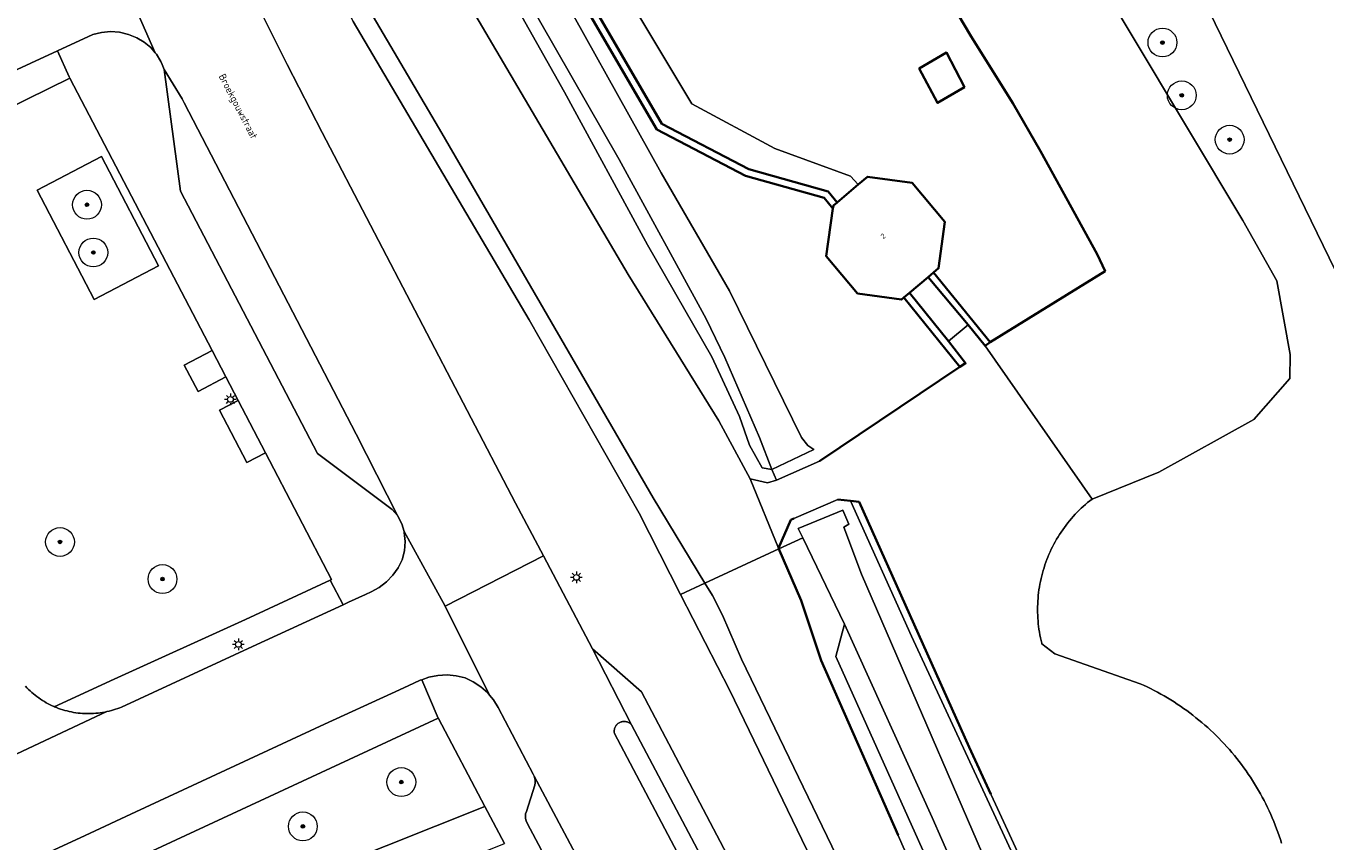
# Model space of a CAD drawing. Header units: metres. Extents: x 131489 to 134032, y 502353 to 503606.
# Tile 7 of 90: x 132575 to 132665, y 502578 to 502635. Entities that reach past the tile are written whole.
import ezdxf
from ezdxf.enums import TextEntityAlignment as Align

# ---------------------------------------------------------------- set-up
doc = ezdxf.new("R2010")
doc.units = ezdxf.units.M
for name, color, linetype, lineweight in [('B-WE-GK-BESCHOEIING-G', 130, 'GK-BESCHOEIING', 35), ('B-WE-GK-KADEMUUR-GV', 150, 'Continuous', 35), ('B-WE-GR-BEPLANTING_CULTUUR_BOSPLANTSOEN-GV', 90, 'Continuous', 18), ('B-WE-GR-BOOM-S', 92, 'Continuous', 25), ('B-WE-KL-ET_LS_OV_LICHTMAST-S', 190, 'Continuous', 25), ('B-WE-KW-KUNSTWERK_GEMAAL-GV', 170, 'Continuous', 18), ('B-WE-OG-BEBOUWING-GV', 7, 'Continuous', 35), ('B-WE-OG-BEBOUWING-T18', 1, 'Continuous', 18), ('B-WE-OG-TERREIN_CULTUURSCHEIDING-GV', 7, 'Continuous', 18), ('B-WE-OG-TERREIN_ERF-GV', 7, 'Continuous', 18), ('B-WE-OG-TERREIN_ONBEGROEID-GV', 7, 'Continuous', 18), ('B-WE-OG-TOPOGRAFIE-T18', 1, 'Continuous', 18), ('B-WE-OG-WATER_SLOOT-GV', 120, 'Continuous', 18), ('B-WE-OG-WEG-GV', 7, 'Continuous', 18), ('B-WE-VH-VERHARDING_ASFALT-GV', 252, 'Continuous', 18), ('B-WE-VH-VERHARDING_BETONSTRAATSTEEN-GV', 252, 'Continuous', 18), ('B-WE-VH-VERHARDING_TEGEL-GV', 252, 'Continuous', 18)]:
    doc.layers.add(name, color=color, linetype=linetype, lineweight=lineweight)
doc.styles.add('NLCS-ISO-M200-T18', font='NLCS-ISO.ttf', dxfattribs={"height": 0.36})
doc.styles.add('NLCS-ISO-M200-T25', font='NLCS-ISO.ttf', dxfattribs={"height": 0.5})
doc.linetypes.add('GK-BESCHOEIING', pattern='A,30,-5,[1,NLCS.SHX,S=1,R=0,X=0,Y=0],-5', length=40)

# ---------------------------------------------------------------- blocks, each defined once
blk = doc.blocks.new('SKL-ET_OV_LICHTMAST-SO')
at = {"color": 0, "linetype": 'ByBlock', "lineweight": 18}
for points in [[(-1.25, 0), (-2, 0)], [(-1.41, 1.41), (-0.88, 0.88)], [(0, 2), (0, 1.25)], [(0.88, 0.88), (1.41, 1.41)], [(2, 0), (1.25, 0)], [(-1.41, -1.41), (-0.88, -0.88)], [(0, -1.25), (0, -2)], [(0.88, -0.88), (1.41, -1.41)]]:
    blk.add_lwpolyline(points, dxfattribs=at)
blk.add_circle((0, 0), 1, dxfattribs=at)
blk = doc.blocks.new('SGR-BOOM_01-SO')
at = {"linetype": 'ByBlock', "lineweight": 18}
h = blk.add_hatch(color=0, dxfattribs=at)
h.dxf.hatch_style = 1
edge = h.paths.add_edge_path()
edge.add_arc((0, 0), 0.25, 0, 360)
at = {"color": 0, "linetype": 'ByBlock', "lineweight": 18}
for radius in [2, 0.25]:
    blk.add_circle((0, 0), radius, dxfattribs=at)

msp = doc.modelspace()

# ---------------------------------------------------------------- linework, layer by layer
at = {"layer": 'B-WE-GK-BESCHOEIING-G', "flags": 128}
for points in [[(132640.84, 502634.184), (132632.311, 502648.565)], [(132643.748, 502629.56), (132640.84, 502634.184)], [(132645.66, 502626.226), (132643.748, 502629.56)], [(132649.583, 502619.085), (132645.66, 502626.226)], [(132650.156, 502617.901), (132649.583, 502619.085)], [(132642.165, 502612.973), (132650.156, 502617.901)], [(132630.317, 502604.722), (132640.065, 502611.268)], [(132632.468, 502601.969), (132631.59, 502602.06)], [(132633.076, 502601.906), (132632.468, 502601.969)], [(132640.707, 502584.892), (132633.076, 502601.906)], [(132628.337, 502600.667), (132627.48, 502598.692)], [(132628.54, 502600.759), (132628.337, 502600.667)], [(132627.48, 502598.692), (132629.064, 502595.059)], [(132629.064, 502595.059), (132630.436, 502590.895)], [(132630.436, 502590.895), (132635.775, 502578.789)], [(132642.214, 502581.631), (132640.707, 502584.892)]]:
    msp.add_lwpolyline(points, dxfattribs=at)
at = {"layer": 'B-WE-GK-KADEMUUR-GV', "flags": 128}
for points in [[(132611.923, 502640.115), (132611.852, 502640.077), (132619.032, 502627.74), (132625.198, 502624.527), (132630.64, 502622.986), (132631.261, 502622.249), (132631.29, 502622.459), (132631.552, 502622.679), (132630.923, 502623.426), (132625.429, 502624.97), (132619.391, 502628.117), (132612.279, 502640.337)], [(132640.632, 502614.181), (132641.826, 502612.733), (132642.165, 502612.973), (132638.245, 502617.821), (132637.862, 502617.499)], [(132639.275, 502613.061), (132636.569, 502616.409), (132636.186, 502616.087), (132640.065, 502611.268), (132640.468, 502611.52)]]:
    msp.add_lwpolyline(points, close=True, dxfattribs=at)
at = {"layer": 'B-WE-GR-BEPLANTING_CULTUUR_BOSPLANTSOEN-GV', "flags": 128}
msp.add_lwpolyline([(132580.012, 502615.951), (132584.473, 502618.279), (132580.523, 502625.847), (132576.061, 502623.519)], close=True, dxfattribs=at)
at = {"layer": 'B-WE-KW-KUNSTWERK_GEMAAL-GV', "flags": 128}
msp.add_lwpolyline([(132640.632, 502614.181), (132637.862, 502617.499), (132636.569, 502616.409), (132639.275, 502613.061)], close=True, dxfattribs=at)
at = {"layer": 'B-WE-OG-BEBOUWING-GV', "flags": 128}
for points in [[(132640.388, 502630.666), (132639.145, 502633.065), (132637.244, 502631.951), (132638.513, 502629.575)], [(132639.034, 502621.321), (132636.758, 502624.025), (132633.665, 502624.458), (132633.02, 502623.915), (132631.552, 502622.679), (132631.29, 502622.459), (132631.261, 502622.249), (132630.797, 502618.936), (132632.966, 502616.36), (132636.005, 502615.935), (132636.186, 502616.087), (132636.569, 502616.409), (132637.862, 502617.499), (132638.245, 502617.821), (132638.585, 502618.108)]]:
    msp.add_lwpolyline(points, close=True, dxfattribs=at)
at = {"layer": 'B-WE-OG-TERREIN_CULTUURSCHEIDING-GV', "flags": 128}
for points in [[(132632.414, 502666.949), (132659.707, 502621.429), (132662.045, 502617.228), (132662.971, 502612.13), (132662.969, 502610.458), (132660.45, 502607.625), (132653.867, 502603.968), (132649.233, 502602.099), (132649.078, 502601.978), (132648.926, 502601.853), (132648.777, 502601.726), (132648.63, 502601.595), (132648.485, 502601.462), (132648.344, 502601.326), (132648.205, 502601.186), (132648.069, 502601.044), (132647.936, 502600.9), (132647.806, 502600.752), (132647.679, 502600.602), (132647.555, 502600.449), (132647.435, 502600.294), (132647.317, 502600.137), (132647.203, 502599.977), (132647.092, 502599.815), (132646.984, 502599.65), (132646.879, 502599.484), (132646.779, 502599.315), (132646.681, 502599.145), (132646.587, 502598.972), (132646.497, 502598.798), (132646.41, 502598.621), (132646.326, 502598.443), (132646.247, 502598.264), (132646.171, 502598.082), (132646.098, 502597.9), (132646.03, 502597.715), (132645.965, 502597.53), (132645.904, 502597.343), (132645.847, 502597.155), (132645.793, 502596.966), (132645.744, 502596.776), (132645.698, 502596.584), (132645.657, 502596.392), (132645.619, 502596.199), (132645.585, 502596.006), (132645.555, 502595.812), (132645.529, 502595.617), (132645.507, 502595.421), (132645.489, 502595.226), (132645.475, 502595.03), (132645.465, 502594.833), (132645.459, 502594.637), (132645.457, 502594.44), (132645.459, 502594.244), (132645.465, 502594.047), (132645.475, 502593.851), (132645.489, 502593.655), (132645.507, 502593.459), (132645.529, 502593.264), (132645.555, 502593.069), (132645.584, 502592.875), (132645.618, 502592.681), (132645.656, 502592.488), (132645.698, 502592.296), (132645.743, 502592.105), (132645.755, 502592.058), (132646.656, 502591.371), (132652.571, 502589.298), (132652.815, 502589.187), (132653.056, 502589.073), (132653.297, 502588.955), (132653.535, 502588.833), (132653.771, 502588.708), (132654.006, 502588.579), (132654.239, 502588.447), (132654.469, 502588.312), (132654.698, 502588.173), (132654.925, 502588.03), (132655.149, 502587.884), (132655.371, 502587.735), (132655.591, 502587.583), (132655.809, 502587.427), (132656.024, 502587.268), (132656.237, 502587.106), (132656.447, 502586.94), (132656.655, 502586.772), (132656.86, 502586.6), (132657.063, 502586.426), (132657.263, 502586.248), (132657.461, 502586.068), (132657.655, 502585.884), (132657.847, 502585.698), (132658.037, 502585.508), (132658.223, 502585.316), (132658.406, 502585.122), (132658.587, 502584.924), (132658.764, 502584.724), (132658.939, 502584.521), (132659.11, 502584.315), (132659.279, 502584.108), (132659.444, 502583.897), (132659.606, 502583.684), (132659.765, 502583.469), (132659.92, 502583.251), (132660.073, 502583.031), (132660.222, 502582.809), (132660.368, 502582.585), (132660.51, 502582.358), (132660.649, 502582.129), (132660.784, 502581.899), (132660.916, 502581.666), (132661.045, 502581.431), (132661.17, 502581.195), (132661.291, 502580.956), (132661.409, 502580.716), (132661.524, 502580.474), (132661.634, 502580.23), (132661.741, 502579.985), (132661.845, 502579.738), (132661.944, 502579.49), (132662.04, 502579.24), (132662.132, 502578.989), (132662.221, 502578.736), (132662.305, 502578.483), (132662.386, 502578.227)], [(132675.372, 502659.809), (132692.881, 502623.764), (132694.1, 502624.424), (132696.297, 502619.862), (132692.684, 502618.105), (132692.668, 502618.137), (132671.094, 502607.707), (132653.615, 502643.659)], [(132575.235, 502589.118), (132575.342, 502589.006), (132575.451, 502588.898), (132575.563, 502588.792), (132575.678, 502588.688), (132575.795, 502588.588), (132575.915, 502588.491), (132576.037, 502588.398), (132576.162, 502588.307), (132576.289, 502588.22), (132576.418, 502588.136), (132576.55, 502588.055), (132576.683, 502587.978), (132576.819, 502587.904), (132576.956, 502587.834), (132577.095, 502587.767), (132577.236, 502587.704), (132577.241, 502587.702), (132581.386, 502589.621), (132590.502, 502593.752), (132596.386, 502596.488), (132596.471, 502596.527), (132591.886, 502605.312), (132590.605, 502604.644), (132588.711, 502608.274), (132589.991, 502608.942), (132589.141, 502610.571), (132587.216, 502609.566), (132586.259, 502611.398), (132588.185, 502612.403), (132578.323, 502631.297), (132566.445, 502625.46)]]:
    msp.add_lwpolyline(points, dxfattribs=at)
for points in [[(132627.35, 502603.419), (132630.317, 502604.722), (132640.065, 502611.268), (132636.186, 502616.087), (132636.005, 502615.935), (132632.966, 502616.36), (132630.797, 502618.936), (132631.261, 502622.249), (132630.64, 502622.986), (132625.198, 502624.527), (132619.032, 502627.74), (132611.852, 502640.077), (132611.036, 502639.634), (132619.337, 502624.716), (132624.079, 502616.538), (132629.072, 502606.362), (132629.529, 502605.805), (132629.925, 502605.542), (132627.022, 502604.152)], [(132580.012, 502615.951), (132576.061, 502623.519), (132580.523, 502625.847), (132584.473, 502618.279)], [(132603.882, 502586.908), (132574.634, 502573.339), (132576.529, 502568.603), (132607.118, 502580.788), (132603.899, 502586.876)]]:
    msp.add_lwpolyline(points, close=True, dxfattribs=at)
at = {"layer": 'B-WE-OG-TERREIN_ERF-GV', "flags": 128}
msp.add_lwpolyline([(132614.254, 502641.566), (132621.477, 502629.516), (132627.223, 502626.415), (132632.469, 502624.497), (132633.02, 502623.915), (132633.665, 502624.458), (132636.758, 502624.025), (132639.034, 502621.321), (132638.585, 502618.108), (132638.245, 502617.821), (132642.165, 502612.973), (132650.156, 502617.901), (132649.583, 502619.085), (132645.66, 502626.226), (132643.748, 502629.56), (132640.84, 502634.184), (132632.311, 502648.565)], dxfattribs=at)
msp.add_lwpolyline([(132639.145, 502633.065), (132640.388, 502630.666), (132638.513, 502629.575), (132637.244, 502631.951)], close=True, dxfattribs=at)
at = {"layer": 'B-WE-OG-TERREIN_ONBEGROEID-GV', "flags": 128}
msp.add_lwpolyline([(132692.668, 502618.137), (132675.19, 502654.089), (132653.738, 502643.718), (132653.615, 502643.659), (132671.094, 502607.707)], close=True, dxfattribs=at)
at = {"layer": 'B-WE-OG-WATER_SLOOT-GV', "flags": 128}
for points in [[(132579.753, 502664.606), (132580.813, 502664.582), (132582.292, 502662.816), (132584.078, 502658.628), (132588.329, 502652.159), (132591.984, 502646.205), (132597.979, 502635.219), (132610.177, 502614.541), (132617.815, 502601.112), (132620.694, 502595.487), (132622.375, 502596.268), (132618.788, 502602.181), (132604.117, 502627.475), (132599.129, 502635.956), (132590.54, 502651.036), (132586.869, 502657.75), (132582.226, 502666.491), (132580.748, 502667.276), (132579.792, 502667.276), (132578.652, 502666.9), (132579.028, 502666.117)], [(132663.382, 502535.528), (132662.228, 502538.326), (132640.707, 502584.892), (132633.076, 502601.906), (132632.468, 502601.969), (132636.701, 502592.584), (132644.36, 502576.118), (132648.131, 502568.268), (132654.124, 502554.751), (132656.747, 502548.643), (132659.773, 502542.037), (132660.155, 502540.372), (132660.902, 502539.759), (132661.726, 502538.292), (132662.97, 502535.155)]]:
    msp.add_lwpolyline(points, close=True, dxfattribs=at)
for points in [[(132632.311, 502648.565), (132640.84, 502634.184), (132643.748, 502629.56), (132645.66, 502626.226), (132649.583, 502619.085), (132650.156, 502617.901), (132642.165, 502612.973), (132641.826, 502612.733), (132649.233, 502602.099), (132653.867, 502603.968), (132660.45, 502607.625), (132662.969, 502610.458), (132662.971, 502612.13), (132662.045, 502617.228), (132659.707, 502621.429), (132632.414, 502666.949)], [(132592.102, 502660.038), (132617.056, 502617.671), (132623.341, 502607.537), (132625.513, 502603.501), (132626.712, 502603.216), (132627.35, 502603.419), (132627.022, 502604.152), (132626.352, 502604.278), (132625.468, 502605.829), (132624.766, 502607.826), (132622.863, 502611.964), (132618.393, 502619.722), (132612.63, 502630.331), (132606.3, 502641.587)], [(132599.129, 502635.956), (132604.117, 502627.475), (132618.788, 502602.181), (132622.375, 502596.268), (132627.499, 502598.648), (132627.48, 502598.692), (132625.513, 502603.501), (132623.341, 502607.537), (132617.056, 502617.671), (132592.102, 502660.038)], [(132612.279, 502640.337), (132619.391, 502628.117), (132625.429, 502624.97), (132630.923, 502623.426), (132631.552, 502622.679), (132633.02, 502623.915), (132632.469, 502624.497), (132627.223, 502626.415), (132621.477, 502629.516), (132614.254, 502641.566)], [(132662.386, 502578.227), (132662.305, 502578.483), (132662.221, 502578.736), (132662.132, 502578.989), (132662.04, 502579.24), (132661.944, 502579.49), (132661.845, 502579.738), (132661.741, 502579.985), (132661.634, 502580.23), (132661.524, 502580.474), (132661.409, 502580.716), (132661.291, 502580.956), (132661.17, 502581.195), (132661.045, 502581.431), (132660.916, 502581.666), (132660.784, 502581.899), (132660.649, 502582.129), (132660.51, 502582.358), (132660.368, 502582.585), (132660.222, 502582.809), (132660.073, 502583.031), (132659.92, 502583.251), (132659.765, 502583.469), (132659.606, 502583.684), (132659.444, 502583.897), (132659.279, 502584.108), (132659.11, 502584.315), (132658.939, 502584.521), (132658.764, 502584.724), (132658.587, 502584.924), (132658.406, 502585.122), (132658.223, 502585.316), (132658.037, 502585.508), (132657.847, 502585.698), (132657.655, 502585.884), (132657.461, 502586.068), (132657.263, 502586.248), (132657.063, 502586.426), (132656.86, 502586.6), (132656.655, 502586.772), (132656.447, 502586.94), (132656.237, 502587.106), (132656.024, 502587.268), (132655.809, 502587.427), (132655.591, 502587.583), (132655.371, 502587.735), (132655.149, 502587.884), (132654.925, 502588.03), (132654.698, 502588.173), (132654.469, 502588.312), (132654.239, 502588.447), (132654.006, 502588.579), (132653.771, 502588.708), (132653.535, 502588.833), (132653.297, 502588.955), (132653.056, 502589.073), (132652.815, 502589.187), (132652.571, 502589.298), (132646.656, 502591.371), (132645.755, 502592.058), (132645.743, 502592.105), (132645.698, 502592.296), (132645.656, 502592.488), (132645.618, 502592.681), (132645.584, 502592.875), (132645.555, 502593.069), (132645.529, 502593.264), (132645.507, 502593.459), (132645.489, 502593.655), (132645.475, 502593.851), (132645.465, 502594.047), (132645.459, 502594.244), (132645.457, 502594.44), (132645.459, 502594.637), (132645.465, 502594.833), (132645.475, 502595.03), (132645.489, 502595.226), (132645.507, 502595.421), (132645.529, 502595.617), (132645.555, 502595.812), (132645.585, 502596.006), (132645.619, 502596.199), (132645.657, 502596.392), (132645.698, 502596.584), (132645.744, 502596.776), (132645.793, 502596.966), (132645.847, 502597.155), (132645.904, 502597.343), (132645.965, 502597.53), (132646.03, 502597.715), (132646.098, 502597.9), (132646.171, 502598.082), (132646.247, 502598.264), (132646.326, 502598.443), (132646.41, 502598.621), (132646.497, 502598.798), (132646.587, 502598.972), (132646.681, 502599.145), (132646.779, 502599.315), (132646.879, 502599.484), (132646.984, 502599.65), (132647.092, 502599.815), (132647.203, 502599.977), (132647.317, 502600.137), (132647.435, 502600.294), (132647.555, 502600.449), (132647.679, 502600.602), (132647.806, 502600.752), (132647.936, 502600.9), (132648.069, 502601.044), (132648.205, 502601.186), (132648.344, 502601.326), (132648.485, 502601.462), (132648.63, 502601.595), (132648.777, 502601.726), (132648.926, 502601.853), (132649.078, 502601.978), (132649.233, 502602.099), (132641.826, 502612.733), (132640.632, 502614.181), (132639.275, 502613.061), (132640.468, 502611.52), (132640.065, 502611.268), (132630.317, 502604.722), (132627.35, 502603.419), (132626.712, 502603.216), (132625.513, 502603.501), (132627.48, 502598.692), (132628.337, 502600.667), (132628.54, 502600.759), (132631.59, 502602.06), (132632.468, 502601.969), (132633.076, 502601.906), (132640.707, 502584.892), (132662.228, 502538.326)], [(132672.239, 502500), (132663.675, 502518.737), (132659.011, 502528.531), (132637.913, 502573.94), (132630.436, 502590.895), (132629.064, 502595.059), (132627.499, 502598.648), (132622.375, 502596.268), (132622.897, 502595.408), (132623.598, 502594.04), (132624.92, 502590.988), (132646.996, 502545.292), (132667.866, 502500)], [(132677.959, 502490.085), (132658.291, 502531.486), (132631.456, 502591.186), (132632.073, 502593.433), (132629.163, 502599.42), (132627.499, 502598.648), (132629.064, 502595.059), (132630.436, 502590.895), (132637.913, 502573.94), (132659.011, 502528.531), (132663.675, 502518.737), (132672.239, 502500)], [(132667.866, 502500), (132646.996, 502545.292), (132624.92, 502590.988), (132623.598, 502594.04), (132622.897, 502595.408), (132622.375, 502596.268), (132620.694, 502595.487), (132624.099, 502588.833), (132631.121, 502574.336), (132636.583, 502562.632), (132643.524, 502548.135), (132650.71, 502533.925), (132657.528, 502519.346), (132667.343, 502498.894)]]:
    msp.add_lwpolyline(points, dxfattribs=at)
at = {"layer": 'B-WE-OG-WEG-GV', "flags": 128}
msp.add_lwpolyline([(132601.513, 502649.388), (132606.3, 502641.587), (132612.63, 502630.331), (132618.393, 502619.722), (132622.863, 502611.964), (132624.766, 502607.826), (132625.468, 502605.829), (132626.352, 502604.278), (132627.022, 502604.152), (132626.171, 502606.364), (132623.762, 502611.929), (132622.457, 502614.591), (132616.431, 502625.661), (132605.474, 502644.791), (132602.326, 502649.998)], close=True, dxfattribs=at)
for points in [[(132591.025, 502636.989), (132593.404, 502632.245), (132595.832, 502627.526), (132609.24, 502601.82), (132611.174, 502598.155), (132614.579, 502591.704), (132617.979, 502588.727), (132629.141, 502567.485), (132629.524, 502563.385), (132634.931, 502553.14), (132663.297, 502500), (132668.685, 502489.906)], [(132667.343, 502498.894), (132657.528, 502519.346), (132650.71, 502533.925), (132643.524, 502548.135), (132636.583, 502562.632), (132631.121, 502574.336), (132624.099, 502588.833), (132620.694, 502595.487), (132617.815, 502601.112), (132610.177, 502614.541), (132597.979, 502635.219)], [(132644.36, 502576.118), (132636.701, 502592.584), (132632.468, 502601.969), (132631.59, 502602.06), (132628.54, 502600.759), (132628.337, 502600.667), (132627.48, 502598.692), (132627.499, 502598.648), (132629.163, 502599.42), (132628.856, 502600.052), (132631.941, 502601.326), (132632.372, 502600.351), (132632.023, 502600.156), (132633.247, 502596.888), (132644.095, 502571.84)], [(132646.87, 502560.173), (132638.153, 502580.009), (132632.073, 502593.433), (132631.456, 502591.186), (132658.291, 502531.486)]]:
    msp.add_lwpolyline(points, dxfattribs=at)
at = {"layer": 'B-WE-VH-VERHARDING_ASFALT-GV', "flags": 128}
for points in [[(132578.695, 502645.694), (132584.239, 502633.059), (132584.326, 502632.957), (132584.634, 502632.444), (132584.713, 502632.242), (132584.852, 502631.887), (132586.1, 502629.848), (132586.258, 502629.575), (132598.178, 502606.597), (132601.058, 502600.963), (132601.343, 502600.393), (132601.502, 502599.847), (132604.357, 502594.664), (132611.174, 502598.155), (132609.24, 502601.82), (132595.832, 502627.526), (132593.404, 502632.245), (132591.025, 502636.989)], [(132605.474, 502644.791), (132616.431, 502625.661), (132622.457, 502614.591), (132623.762, 502611.929), (132626.171, 502606.364), (132627.022, 502604.152), (132629.925, 502605.542), (132629.529, 502605.805), (132629.072, 502606.362), (132624.079, 502616.538), (132619.337, 502624.716), (132611.036, 502639.634)], [(132644.095, 502571.84), (132633.247, 502596.888), (132632.023, 502600.156), (132632.372, 502600.351), (132631.941, 502601.326), (132628.856, 502600.052), (132629.163, 502599.42), (132632.073, 502593.433), (132638.153, 502580.009), (132646.87, 502560.173)], [(132625.462, 502568.101), (132616.104, 502585.848), (132616.1, 502585.869), (132616.092, 502585.921), (132616.088, 502585.973), (132616.088, 502586.025), (132616.092, 502586.078), (132616.1, 502586.129), (132616.112, 502586.18), (132616.128, 502586.23), (132616.147, 502586.278), (132616.171, 502586.325), (132616.197, 502586.37), (132616.227, 502586.413), (132616.261, 502586.453), (132616.297, 502586.491), (132616.336, 502586.525), (132616.378, 502586.557), (132616.421, 502586.585), (132616.467, 502586.61), (132616.515, 502586.632), (132616.564, 502586.649), (132616.615, 502586.663), (132616.666, 502586.673), (132616.718, 502586.679), (132616.77, 502586.681), (132616.773, 502586.681), (132616.825, 502586.679), (132616.877, 502586.673), (132616.928, 502586.662), (132616.978, 502586.648), (132617.027, 502586.631), (132617.075, 502586.609), (132617.121, 502586.584), (132617.165, 502586.555), (132617.206, 502586.524), (132617.245, 502586.489), (132617.281, 502586.451), (132614.579, 502591.704), (132611.174, 502598.155), (132604.357, 502594.664), (132607.437, 502588.51), (132607.711, 502588.181), (132608.039, 502587.643), (132610.469, 502583.034), (132610.538, 502582.888), (132646.565, 502515.187)], [(132626.64, 502568.754), (132617.281, 502586.451), (132617.245, 502586.489), (132617.206, 502586.524), (132617.165, 502586.555), (132617.121, 502586.584), (132617.075, 502586.609), (132617.027, 502586.631), (132616.978, 502586.648), (132616.928, 502586.662), (132616.877, 502586.673), (132616.825, 502586.679), (132616.773, 502586.681), (132616.77, 502586.681), (132616.718, 502586.679), (132616.666, 502586.673), (132616.615, 502586.663), (132616.564, 502586.649), (132616.515, 502586.632), (132616.467, 502586.61), (132616.421, 502586.585), (132616.378, 502586.557), (132616.336, 502586.525), (132616.297, 502586.491), (132616.261, 502586.453), (132616.227, 502586.413), (132616.197, 502586.37), (132616.171, 502586.325), (132616.147, 502586.278), (132616.128, 502586.23), (132616.112, 502586.18), (132616.1, 502586.129), (132616.092, 502586.078), (132616.088, 502586.025), (132616.088, 502585.973), (132616.092, 502585.921), (132616.1, 502585.869), (132616.104, 502585.848), (132625.462, 502568.101)]]:
    msp.add_lwpolyline(points, dxfattribs=at)
msp.add_lwpolyline([(132601.058, 502600.963), (132598.178, 502606.597), (132586.258, 502629.575), (132586.1, 502629.848), (132584.852, 502631.887), (132586, 502623.448), (132595.499, 502605.25), (132600.683, 502601.369)], close=True, dxfattribs=at)
at = {"layer": 'B-WE-VH-VERHARDING_BETONSTRAATSTEEN-GV', "flags": 128}
for points in [[(132578.095, 502640.654), (132576.555, 502638.867), (132574.491, 502637.551), (132569.37, 502635.173), (132571.594, 502630.48), (132577.461, 502633.181), (132579.915, 502634.311), (132580.522, 502634.463), (132581.145, 502634.517), (132581.769, 502634.472), (132582.379, 502634.33), (132582.958, 502634.094), (132583.476, 502633.794), (132583.936, 502633.411), (132584.239, 502633.059), (132578.695, 502645.694), (132579.009, 502644.365), (132578.991, 502643.49), (132578.709, 502641.874), (132578.129, 502640.693)], [(132588.185, 502612.403), (132586.259, 502611.398), (132587.216, 502609.566), (132589.141, 502610.571)], [(132591.886, 502605.312), (132589.991, 502608.942), (132588.711, 502608.274), (132590.605, 502604.644)], [(132610.538, 502582.888), (132610.583, 502582.733), (132610.605, 502582.573), (132610.601, 502582.411), (132610.573, 502582.252), (132609.989, 502580.443), (132609.941, 502580.283), (132609.921, 502580.116), (132609.932, 502579.949), (132609.971, 502579.786), (132610.039, 502579.633), (132632.897, 502536.627), (132643.556, 502516.682), (132643.638, 502516.542), (132643.742, 502516.417), (132643.865, 502516.311), (132644.004, 502516.226), (132644.155, 502516.166), (132646.058, 502515.564), (132646.203, 502515.496), (132646.337, 502515.41), (132646.459, 502515.306), (132646.565, 502515.187)]]:
    msp.add_lwpolyline(points, close=True, dxfattribs=at)
for points in [[(132569.64, 502574.295), (132579.37, 502578.777), (132582.903, 502580.411), (132595.978, 502586.492), (132600.624, 502588.617), (132601.787, 502589.149), (132602.633, 502589.536), (132602.728, 502589.57), (132603.23, 502589.751), (132603.852, 502589.876), (132604.486, 502589.908), (132605.118, 502589.846), (132605.734, 502589.692), (132606.307, 502589.429), (132606.835, 502589.084), (132607.307, 502588.665), (132607.437, 502588.51), (132604.357, 502594.664), (132601.502, 502599.847), (132601.521, 502599.781), (132601.585, 502599.147), (132601.533, 502598.512), (132601.367, 502597.897), (132601.088, 502597.33), (132600.725, 502596.813), (132600.287, 502596.358), (132599.783, 502595.977), (132599.226, 502595.678), (132598.826, 502595.493), (132597.654, 502594.953), (132597.269, 502594.776), (132590.985, 502591.878), (132581.903, 502587.679), (132581.788, 502587.633), (132581.642, 502587.578), (132581.495, 502587.527), (132581.347, 502587.48), (132581.197, 502587.436), (132581.047, 502587.397), (132580.895, 502587.361), (132580.888, 502587.359), (132567.585, 502581.134)], [(132567.585, 502581.134), (132580.888, 502587.359), (132580.736, 502587.328), (132580.583, 502587.301), (132580.43, 502587.277), (132580.276, 502587.258), (132580.122, 502587.243), (132579.967, 502587.231), (132579.812, 502587.224), (132579.657, 502587.22), (132579.502, 502587.221), (132579.347, 502587.225), (132579.192, 502587.234), (132579.038, 502587.246), (132578.884, 502587.263), (132578.73, 502587.283), (132578.577, 502587.308), (132578.424, 502587.336), (132578.273, 502587.368), (132578.122, 502587.404), (132577.972, 502587.445), (132577.823, 502587.488), (132577.676, 502587.536), (132577.529, 502587.588), (132577.384, 502587.643), (132577.241, 502587.702), (132577.236, 502587.704), (132577.095, 502587.767), (132576.956, 502587.834), (132576.819, 502587.904), (132576.683, 502587.978), (132576.55, 502588.055), (132576.418, 502588.136), (132576.289, 502588.22), (132576.162, 502588.307), (132576.037, 502588.398), (132575.915, 502588.491), (132575.795, 502588.588), (132575.678, 502588.688), (132575.563, 502588.792), (132575.451, 502588.898), (132575.342, 502589.006), (132575.235, 502589.118)]]:
    msp.add_lwpolyline(points, dxfattribs=at)
at = {"layer": 'B-WE-VH-VERHARDING_TEGEL-GV', "flags": 128}
for points in [[(132596.386, 502596.488), (132597.269, 502594.776), (132597.654, 502594.953), (132598.826, 502595.493), (132599.226, 502595.678), (132599.783, 502595.977), (132600.287, 502596.358), (132600.725, 502596.813), (132601.088, 502597.33), (132601.367, 502597.897), (132601.533, 502598.512), (132601.585, 502599.147), (132601.521, 502599.781), (132601.502, 502599.847), (132601.343, 502600.393), (132601.058, 502600.963), (132600.683, 502601.369), (132595.499, 502605.25), (132586, 502623.448), (132584.852, 502631.887), (132584.713, 502632.242), (132584.634, 502632.444), (132584.326, 502632.957), (132584.239, 502633.059), (132583.936, 502633.411), (132583.476, 502633.794), (132582.958, 502634.094), (132582.379, 502634.33), (132581.769, 502634.472), (132581.145, 502634.517), (132580.522, 502634.463), (132579.915, 502634.311), (132577.461, 502633.181), (132578.273, 502631.393), (132578.323, 502631.297), (132588.185, 502612.403), (132589.141, 502610.571), (132589.991, 502608.942), (132591.886, 502605.312), (132596.471, 502596.527)], [(132578.323, 502631.297), (132578.273, 502631.393), (132577.461, 502633.181), (132571.594, 502630.48), (132570.504, 502629.927), (132569.853, 502629.596), (132568.887, 502628.842), (132567.986, 502627.968), (132567.088, 502626.847), (132566.819, 502626.282), (132566.465, 502625.54), (132566.445, 502625.46)], [(132577.241, 502587.702), (132577.384, 502587.643), (132577.529, 502587.588), (132577.676, 502587.536), (132577.823, 502587.488), (132577.972, 502587.445), (132578.122, 502587.404), (132578.273, 502587.368), (132578.424, 502587.336), (132578.577, 502587.308), (132578.73, 502587.283), (132578.884, 502587.263), (132579.038, 502587.246), (132579.192, 502587.234), (132579.347, 502587.225), (132579.502, 502587.221), (132579.657, 502587.22), (132579.812, 502587.224), (132579.967, 502587.231), (132580.122, 502587.243), (132580.276, 502587.258), (132580.43, 502587.277), (132580.583, 502587.301), (132580.736, 502587.328), (132580.888, 502587.359), (132580.895, 502587.361), (132581.047, 502587.397), (132581.197, 502587.436), (132581.347, 502587.48), (132581.495, 502587.527), (132581.642, 502587.578), (132581.788, 502587.633), (132581.903, 502587.679), (132590.985, 502591.878), (132597.269, 502594.776), (132596.386, 502596.488), (132590.502, 502593.752), (132581.386, 502589.621)], [(132614.579, 502591.704), (132617.281, 502586.451), (132626.64, 502568.754), (132629.524, 502563.385), (132629.141, 502567.485), (132617.979, 502588.727)]]:
    msp.add_lwpolyline(points, close=True, dxfattribs=at)
for points in [[(132575.192, 502564.794), (132575.807, 502565.045), (132577.333, 502565.722), (132602.497, 502575.808), (132605.479, 502577.003), (132608.484, 502578.207), (132607.118, 502580.788), (132576.529, 502568.603), (132574.634, 502573.339), (132603.882, 502586.908), (132602.728, 502589.57), (132602.633, 502589.536), (132601.787, 502589.149), (132600.624, 502588.617), (132595.978, 502586.492), (132582.903, 502580.411), (132579.37, 502578.777), (132569.64, 502574.295)], [(132632.897, 502536.627), (132610.039, 502579.633), (132609.971, 502579.786), (132609.932, 502579.949), (132609.921, 502580.116), (132609.941, 502580.283), (132609.989, 502580.443), (132610.573, 502582.252), (132610.601, 502582.411), (132610.605, 502582.573), (132610.583, 502582.733), (132610.538, 502582.888), (132610.469, 502583.034), (132608.039, 502587.643), (132607.711, 502588.181), (132607.437, 502588.51), (132607.307, 502588.665), (132606.835, 502589.084), (132606.307, 502589.429), (132605.734, 502589.692), (132605.118, 502589.846), (132604.486, 502589.908), (132603.852, 502589.876), (132603.23, 502589.751), (132602.728, 502589.57), (132603.882, 502586.908), (132603.899, 502586.876), (132607.118, 502580.788), (132608.484, 502578.207)]]:
    msp.add_lwpolyline(points, dxfattribs=at)

# ---------------------------------------------------------------- block references
at = {"layer": 'B-WE-GR-BOOM-S', "xscale": 0.5, "yscale": 0.5, "zscale": 0.5}
for p in [(132654.12, 502633.762), (132655.462, 502630.101), (132658.783, 502627.027), (132579.506, 502622.513), (132579.948, 502619.199), (132577.636, 502599.124), (132584.746, 502596.552), (132601.312, 502582.475), (132594.484, 502579.399)]:
    msp.add_blockref('SGR-BOOM_01-SO', p, dxfattribs=at)
at = {"layer": 'B-WE-KL-ET_LS_OV_LICHTMAST-S', "xscale": 0.2, "yscale": 0.2, "zscale": 0.2}
for p in [(132589.457, 502609.011), (132613.461, 502596.669), (132590.008, 502592.022)]:
    msp.add_blockref('SKL-ET_OV_LICHTMAST-SO', p, dxfattribs=at)

# ---------------------------------------------------------------- texts
at = {"layer": 'B-WE-OG-BEBOUWING-T18', "style": 'NLCS-ISO-M200-T18'}
msp.add_text('2', height=0.36, rotation=40.1, dxfattribs=at).set_placement((132634.738, 502620.342), align=Align.MIDDLE)
at = {"layer": 'B-WE-OG-TOPOGRAFIE-T18', "style": 'NLCS-ISO-M200-T25'}
msp.add_text('Broekgouwstraat', height=0.5, rotation=297.5, dxfattribs=at).set_placement((132589.929, 502629.307), align=Align.MIDDLE)

doc.saveas('drawing.dxf')
